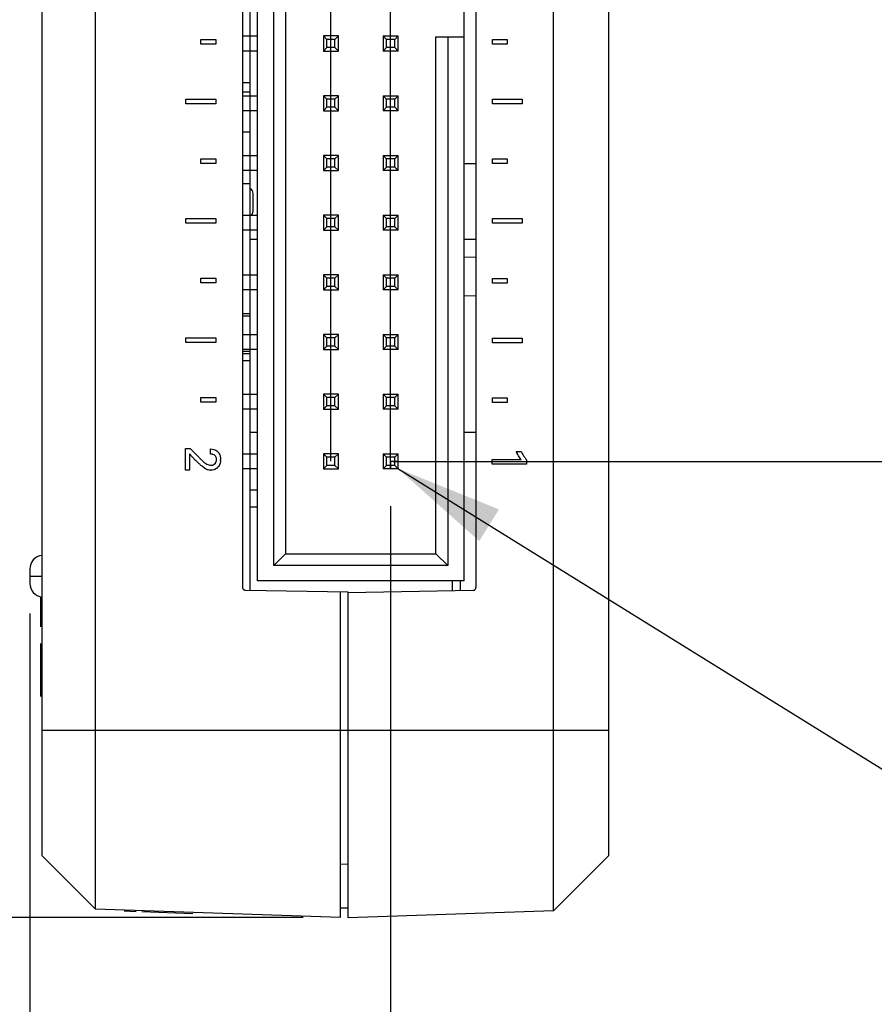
# Model space of a CAD drawing. Header units: inches. Extents: x 0 to 34, y 0 to 22.
# Tile 5 of 129: x 6.2 to 7.6, y 7.2 to 8.9. Entities that reach past the tile are written whole.
import ezdxf

# ---------------------------------------------------------------- set-up
doc = ezdxf.new("R2010")
doc.units = ezdxf.units.IN
doc.header["$LTSCALE"] = 1.87
doc.header["$MEASUREMENT"] = 0
doc.linetypes.add('CENTER', pattern=[0.6, 0.375, -0.075, 0.075, -0.075])
doc.layers.get('0').update_dxf_attribs({"linetype": 'CONTINUOUS'})
for name, color, linetype in [('DEFAULT_1', 7, 'CENTER'), ('DETAIL', 7, 'CONTINUOUS'), ('DIMENSIONS', 7, 'CONTINUOUS')]:
    doc.layers.add(name, color=color, linetype=linetype)
doc.styles.get("Standard").update_dxf_attribs({"font": 'txt', "width": 0.8})
doc.dimstyles.new('DIMSTYLE_2', dxfattribs={"dimtxt": 0.125, "dimasz": 0.18, "dimexe": 0.18, "dimexo": 0.0625, "dimgap": 0.09, "dimtad": 0, "dimtih": 1, "dimtoh": 1, "dimzin": 4, "dimdsep": 46, "dimtxsty": 'STANDARD', "dimblk": '_FILLED', "dimblk1": '_FILLED', "dimblk2": '_FILLED', "dimcen": 0.09, "dimadec": 0, "dimazin": 0, "dimtp": 0.02, "dimtm": 0.02, "dimtfac": 1, "dimtofl": 0, "dimtmove": 0, "dimatfit": 3, "dimldrblk": '_FILLED', "dimfxl": 1, "dimtolj": 1, "dimtzin": 4, "dimarcsym": 0})
doc.dimstyles.new('DIMSTYLE_3', dxfattribs={"dimtxt": 0.125, "dimasz": 0.18, "dimexe": 0.18, "dimexo": 0.0625, "dimgap": 0.09, "dimtad": 0, "dimtih": 1, "dimtoh": 1, "dimzin": 4, "dimdsep": 46, "dimtxsty": 'STANDARD', "dimblk": '_FILLED', "dimblk1": '_FILLED', "dimblk2": '_FILLED', "dimcen": 0.09, "dimadec": 0, "dimazin": 0, "dimtp": 0.02, "dimtm": 0.02, "dimtfac": 1, "dimtofl": 0, "dimtmove": 0, "dimatfit": 3, "dimldrblk": '_FILLED', "dimfxl": 1, "dimtolj": 1, "dimtzin": 4, "dimarcsym": 0})
doc.dimstyles.get("Standard").update_dxf_attribs({"dimtxt": 0.125, "dimasz": 0.18, "dimexe": 0.18, "dimexo": 0.0625, "dimgap": 0.09, "dimtad": 0, "dimtih": 1, "dimtoh": 1, "dimzin": 4, "dimdsep": 46, "dimtxsty": 'STANDARD', "dimblk": '_FILLED', "dimblk1": '_FILLED', "dimblk2": '_FILLED', "dimcen": 0.09, "dimadec": 0, "dimazin": 0, "dimtol": 1, "dimtp": 0.02, "dimtm": 0.02, "dimtfac": 1, "dimtofl": 0, "dimtmove": 0, "dimatfit": 3, "dimldrblk": '_FILLED', "dimfxl": 1, "dimtolj": 1, "dimtzin": 4, "dimarcsym": 0})

# ---------------------------------------------------------------- blocks, each defined once
blk = doc.blocks.new('*D46')
at = {"layer": 'DIMENSIONS', "color": 2, "linetype": 'CONTINUOUS'}
blk.add_line((6.8282, 8.1548), (7.8794, 8.1548), dxfattribs=at)
at = {"layer": 'DIMENSIONS', "color": 2, "linetype": 'CONTINUOUS', "insert": (7.9419, 8.2173), "char_height": 0.125, "width": 1.025, "attachment_point": 1, "line_spacing_factor": 0.9}
blk.add_mtext('.76{\\Ftxt.shx;\\W1.000000;\\H0.125000; }[19.4]', dxfattribs=at)
blk = doc.blocks.new('_FILLED')
at = {"color": 0, "linetype": 'BYBLOCK'}
blk.add_solid([(0, 0), (-1, 0.1736), (-1, -0.1736)], dxfattribs=at)
blk = doc.blocks.new('*D47')
at = {"layer": 'DIMENSIONS', "color": 2, "linetype": 'CONTINUOUS'}
blk.add_line((6.6774, 7.3905), (5.5319, 7.3905), dxfattribs=at)
at = {"layer": 'DIMENSIONS', "color": 2, "linetype": 'CONTINUOUS', "insert": (5.4694, 7.453), "char_height": 0.125, "width": 0.725, "attachment_point": 3, "line_spacing_factor": 0.9}
blk.add_mtext('.00{\\Ftxt.shx;\\W1.000000;\\H0.125000; }[0]', dxfattribs=at)
blk = doc.blocks.new('*D48')
at = {"layer": 'DIMENSIONS', "color": 2, "linetype": 'CONTINUOUS'}
blk.add_line((6.8231, 10.4048), (7.8794, 10.4048), dxfattribs=at)
at = {"layer": 'DIMENSIONS', "color": 2, "linetype": 'CONTINUOUS', "insert": (7.9419, 10.4673), "char_height": 0.125, "width": 1.125, "attachment_point": 1, "line_spacing_factor": 0.9}
blk.add_mtext('3.01{\\Ftxt.shx;\\W1.000000;\\H0.125000; }[76.6]', dxfattribs=at)
blk = doc.blocks.new('*D49')
at = {"layer": 'DIMENSIONS', "color": 2, "linetype": 'CONTINUOUS'}
blk.add_line((6.824, 8.0799), (6.824, 6.7028), dxfattribs=at)
at = {"layer": 'DIMENSIONS', "color": 2, "linetype": 'CONTINUOUS', "insert": (6.7615, 6.6403), "char_height": 0.125, "width": 1.025, "attachment_point": 3, "rotation": 90, "line_spacing_factor": 0.9}
blk.add_mtext('.60{\\Ftxt.shx;\\W1.000000;\\H0.125000; }[15.4]', dxfattribs=at)
blk = doc.blocks.new('*D50')
at = {"layer": 'DIMENSIONS', "color": 2, "linetype": 'CONTINUOUS'}
blk.add_line((6.2194, 7.8999), (6.2194, 6.7028), dxfattribs=at)
at = {"layer": 'DIMENSIONS', "color": 2, "linetype": 'CONTINUOUS', "insert": (6.1569, 6.6403), "char_height": 0.125, "width": 0.725, "attachment_point": 3, "rotation": 90, "line_spacing_factor": 0.9}
blk.add_mtext('.00{\\Ftxt.shx;\\W1.000000;\\H0.125000; }[0]', dxfattribs=at)
blk = doc.blocks.new('*D51')
at = {"layer": 'DIMENSIONS', "color": 2, "linetype": 'CONTINUOUS'}
for p, q in [((6.7239, 8.1567), (6.7239, 13.6443)), ((6.824, 8.1435), (6.824, 13.6443)), ((6.7239, 13.5193), (6.3515, 13.5193)), ((6.824, 13.5193), (7.184, 13.5193))]:
    blk.add_line(p, q, dxfattribs=at)
at = {"layer": 'DIMENSIONS', "color": 2, "linetype": 'CONTINUOUS', "xscale": 0.18, "yscale": 0.18, "zscale": 0.18}
blk.add_blockref('_FILLED', (6.7239, 13.5193), dxfattribs=at)
at = {"layer": 'DIMENSIONS', "color": 2, "linetype": 'CONTINUOUS', "xscale": 0.18, "yscale": 0.18, "zscale": 0.18, "rotation": 180}
blk.add_blockref('_FILLED', (6.824, 13.5193), dxfattribs=at)
at = {"layer": 'DIMENSIONS', "color": 2, "linetype": 'CONTINUOUS', "insert": (6.289, 13.5818), "char_height": 0.125, "width": 0.925, "attachment_point": 3, "line_spacing_factor": 0.9}
blk.add_mtext('.10{\\Ftxt.shx;\\W1.000000;\\H0.125000; }[2.5]', dxfattribs=at)

msp = doc.modelspace()

# ---------------------------------------------------------------- linework, layer by layer
at = {"color": 6, "linetype": 'CONTINUOUS'}
for p, q in [((6.3294, 7.4048), (6.3294, 12.7548)), ((7.0969, 7.4017), (7.0969, 12.7579)), ((6.2394, 12.6648), (6.2394, 7.4948)), ((7.1899, 7.4948), (7.1899, 12.6648)), ((6.9669, 9.9658), (6.9669, 7.9438)), ((6.9472, 7.9548), (6.9472, 9.9548)), ((6.6283, 7.9804), (6.6283, 9.9292)), ((6.648, 9.9095), (6.648, 8.0001)), ((6.5759, 8.8674), (6.6008, 8.8674)), ((6.7365, 8.8674), (6.7114, 8.8674)), ((6.7171, 8.8617), (6.7114, 8.8674)), ((6.7114, 8.8674), (6.7114, 8.8422)), ((6.7308, 8.8617), (6.7171, 8.8617)), ((6.7171, 8.8479), (6.7171, 8.8617)), ((6.7308, 8.8617), (6.7365, 8.8674)), ((6.7308, 8.8479), (6.7308, 8.8617)), ((6.7365, 8.8422), (6.7365, 8.8674)), ((6.8114, 8.8674), (6.8367, 8.8674)), ((6.8171, 8.8617), (6.8114, 8.8674)), ((6.8114, 8.8674), (6.8114, 8.8422)), ((6.831, 8.8617), (6.8171, 8.8617)), ((6.8171, 8.8479), (6.8171, 8.8617)), ((6.831, 8.8617), (6.8367, 8.8674)), ((6.831, 8.8479), (6.831, 8.8617)), ((6.8367, 8.8422), (6.8367, 8.8674)), ((6.9, 8.8662), (6.9472, 8.8662)), ((6.9, 8.0001), (6.9, 8.8662)), ((6.9197, 8.8662), (6.9197, 7.9804)), ((6.6008, 8.8422), (6.5759, 8.8422)), ((6.7114, 8.8422), (6.7171, 8.8479)), ((6.7114, 8.8422), (6.7365, 8.8422)), ((6.7308, 8.8479), (6.7171, 8.8479)), ((6.7365, 8.8422), (6.7308, 8.8479)), ((6.8114, 8.8422), (6.8171, 8.8479)), ((6.8367, 8.8422), (6.8114, 8.8422)), ((6.831, 8.8479), (6.8171, 8.8479)), ((6.8367, 8.8422), (6.831, 8.8479)), ((6.5759, 8.7896), (6.5889, 8.7896)), ((6.5759, 8.7739), (6.5889, 8.7739)), ((6.5759, 8.7674), (6.6008, 8.7674)), ((6.7365, 8.7674), (6.7114, 8.7674)), ((6.7171, 8.7617), (6.7114, 8.7674)), ((6.7114, 8.7674), (6.7114, 8.7422)), ((6.7308, 8.7617), (6.7171, 8.7617)), ((6.7171, 8.7479), (6.7171, 8.7617)), ((6.7308, 8.7617), (6.7365, 8.7674)), ((6.7308, 8.7479), (6.7308, 8.7617)), ((6.7365, 8.7422), (6.7365, 8.7674)), ((6.8114, 8.7674), (6.8367, 8.7674)), ((6.8171, 8.7617), (6.8114, 8.7674)), ((6.8114, 8.7674), (6.8114, 8.7422)), ((6.831, 8.7617), (6.8171, 8.7617)), ((6.8171, 8.7479), (6.8171, 8.7617)), ((6.831, 8.7617), (6.8367, 8.7674)), ((6.831, 8.7479), (6.831, 8.7617)), ((6.8367, 8.7422), (6.8367, 8.7674)), ((6.6008, 8.7422), (6.5759, 8.7422)), ((6.7114, 8.7422), (6.7171, 8.7479)), ((6.7114, 8.7422), (6.7365, 8.7422)), ((6.7308, 8.7479), (6.7171, 8.7479)), ((6.7365, 8.7422), (6.7308, 8.7479)), ((6.8114, 8.7422), (6.8171, 8.7479)), ((6.8367, 8.7422), (6.8114, 8.7422)), ((6.831, 8.7479), (6.8171, 8.7479)), ((6.8367, 8.7422), (6.831, 8.7479)), ((6.5759, 8.7069), (6.5889, 8.7069)), ((6.5759, 8.6674), (6.6008, 8.6674)), ((6.7365, 8.6674), (6.7114, 8.6674)), ((6.7171, 8.6617), (6.7114, 8.6674)), ((6.7114, 8.6674), (6.7114, 8.6422)), ((6.7308, 8.6617), (6.7171, 8.6617)), ((6.7171, 8.6479), (6.7171, 8.6617)), ((6.7308, 8.6617), (6.7365, 8.6674)), ((6.7308, 8.6479), (6.7308, 8.6617)), ((6.7365, 8.6422), (6.7365, 8.6674)), ((6.8114, 8.6674), (6.8367, 8.6674)), ((6.8171, 8.6617), (6.8114, 8.6674)), ((6.8114, 8.6674), (6.8114, 8.6422)), ((6.831, 8.6617), (6.8171, 8.6617)), ((6.8171, 8.6479), (6.8171, 8.6617)), ((6.831, 8.6617), (6.8367, 8.6674)), ((6.831, 8.6479), (6.831, 8.6617)), ((6.8367, 8.6422), (6.8367, 8.6674)), ((6.7114, 8.6422), (6.7171, 8.6479)), ((6.7308, 8.6479), (6.7171, 8.6479)), ((6.7365, 8.6422), (6.7308, 8.6479)), ((6.8114, 8.6422), (6.8171, 8.6479)), ((6.831, 8.6479), (6.8171, 8.6479)), ((6.8367, 8.6422), (6.831, 8.6479)), ((6.9472, 8.6538), (6.9669, 8.6538)), ((6.6008, 8.6422), (6.5759, 8.6422)), ((6.7114, 8.6422), (6.7365, 8.6422)), ((6.8367, 8.6422), (6.8114, 8.6422)), ((6.5759, 8.5674), (6.6008, 8.5674)), ((6.7365, 8.5674), (6.7114, 8.5674)), ((6.7171, 8.5617), (6.7114, 8.5674)), ((6.7114, 8.5674), (6.7114, 8.5422)), ((6.7308, 8.5617), (6.7171, 8.5617)), ((6.7171, 8.5479), (6.7171, 8.5617)), ((6.7308, 8.5617), (6.7365, 8.5674)), ((6.7308, 8.5479), (6.7308, 8.5617)), ((6.7365, 8.5422), (6.7365, 8.5674)), ((6.8114, 8.5674), (6.8367, 8.5674)), ((6.8171, 8.5617), (6.8114, 8.5674)), ((6.8114, 8.5674), (6.8114, 8.5422)), ((6.831, 8.5617), (6.8171, 8.5617)), ((6.8171, 8.5479), (6.8171, 8.5617)), ((6.831, 8.5617), (6.8367, 8.5674)), ((6.831, 8.5479), (6.831, 8.5617)), ((6.8367, 8.5422), (6.8367, 8.5674)), ((6.7114, 8.5422), (6.7171, 8.5479)), ((6.7308, 8.5479), (6.7171, 8.5479)), ((6.7365, 8.5422), (6.7308, 8.5479)), ((6.8114, 8.5422), (6.8171, 8.5479)), ((6.831, 8.5479), (6.8171, 8.5479)), ((6.8367, 8.5422), (6.831, 8.5479)), ((6.6008, 8.5422), (6.5759, 8.5422)), ((6.7114, 8.5422), (6.7365, 8.5422)), ((6.8367, 8.5422), (6.8114, 8.5422)), ((6.6008, 8.5266), (6.5889, 8.5266)), ((6.9669, 8.5266), (6.9472, 8.5266)), ((6.9472, 8.4971), (6.9669, 8.4975)), ((6.5759, 8.4674), (6.6008, 8.4674)), ((6.7365, 8.4674), (6.7114, 8.4674)), ((6.7171, 8.4617), (6.7114, 8.4674)), ((6.7114, 8.4674), (6.7114, 8.4422)), ((6.7308, 8.4617), (6.7171, 8.4617)), ((6.7171, 8.4479), (6.7171, 8.4617)), ((6.7308, 8.4617), (6.7365, 8.4674)), ((6.7308, 8.4479), (6.7308, 8.4617)), ((6.7365, 8.4422), (6.7365, 8.4674)), ((6.8114, 8.4674), (6.8367, 8.4674)), ((6.8171, 8.4617), (6.8114, 8.4674)), ((6.8114, 8.4674), (6.8114, 8.4422)), ((6.831, 8.4617), (6.8171, 8.4617)), ((6.8171, 8.4479), (6.8171, 8.4617)), ((6.831, 8.4617), (6.8367, 8.4674)), ((6.831, 8.4479), (6.831, 8.4617)), ((6.8367, 8.4422), (6.8367, 8.4674)), ((6.7114, 8.4422), (6.7171, 8.4479)), ((6.7308, 8.4479), (6.7171, 8.4479)), ((6.7365, 8.4422), (6.7308, 8.4479)), ((6.8114, 8.4422), (6.8171, 8.4479)), ((6.831, 8.4479), (6.8171, 8.4479)), ((6.8367, 8.4422), (6.831, 8.4479)), ((6.6008, 8.4422), (6.5759, 8.4422)), ((6.7114, 8.4422), (6.7365, 8.4422)), ((6.8367, 8.4422), (6.8114, 8.4422)), ((6.9472, 8.4325), (6.9669, 8.4321)), ((6.5759, 8.4027), (6.5889, 8.4027)), ((6.5759, 8.3987), (6.5889, 8.3987)), ((6.5759, 8.3674), (6.6008, 8.3674)), ((6.7365, 8.3674), (6.7114, 8.3674)), ((6.7171, 8.3617), (6.7114, 8.3674)), ((6.7114, 8.3674), (6.7114, 8.3422)), ((6.7308, 8.3617), (6.7365, 8.3674)), ((6.7365, 8.3422), (6.7365, 8.3674)), ((6.8114, 8.3674), (6.8367, 8.3674)), ((6.8171, 8.3617), (6.8114, 8.3674)), ((6.8114, 8.3674), (6.8114, 8.3422)), ((6.831, 8.3617), (6.8367, 8.3674)), ((6.8367, 8.3422), (6.8367, 8.3674)), ((6.7114, 8.3422), (6.7171, 8.3479)), ((6.7308, 8.3617), (6.7171, 8.3617)), ((6.7171, 8.3479), (6.7171, 8.3617)), ((6.7308, 8.3479), (6.7171, 8.3479)), ((6.7308, 8.3479), (6.7308, 8.3617)), ((6.7365, 8.3422), (6.7308, 8.3479)), ((6.8114, 8.3422), (6.8171, 8.3479)), ((6.831, 8.3617), (6.8171, 8.3617)), ((6.8171, 8.3479), (6.8171, 8.3617)), ((6.831, 8.3479), (6.8171, 8.3479)), ((6.831, 8.3479), (6.831, 8.3617)), ((6.8367, 8.3422), (6.831, 8.3479)), ((6.6008, 8.3422), (6.5759, 8.3422)), ((6.5759, 8.3396), (6.5889, 8.3396)), ((6.5759, 8.3357), (6.5889, 8.3357)), ((6.7114, 8.3422), (6.7365, 8.3422)), ((6.8367, 8.3422), (6.8114, 8.3422)), ((6.5759, 8.3239), (6.5889, 8.3239)), ((6.5759, 8.2674), (6.6008, 8.2674)), ((6.7365, 8.2674), (6.7114, 8.2674)), ((6.7171, 8.2617), (6.7114, 8.2674)), ((6.7114, 8.2674), (6.7114, 8.2422)), ((6.7308, 8.2617), (6.7365, 8.2674)), ((6.7365, 8.2422), (6.7365, 8.2674)), ((6.8114, 8.2674), (6.8367, 8.2674)), ((6.8171, 8.2617), (6.8114, 8.2674)), ((6.8114, 8.2674), (6.8114, 8.2422)), ((6.831, 8.2617), (6.8367, 8.2674)), ((6.8367, 8.2422), (6.8367, 8.2674)), ((6.7114, 8.2422), (6.7171, 8.2479)), ((6.7308, 8.2617), (6.7171, 8.2617)), ((6.7171, 8.2479), (6.7171, 8.2617)), ((6.7308, 8.2479), (6.7171, 8.2479)), ((6.7308, 8.2479), (6.7308, 8.2617)), ((6.7365, 8.2422), (6.7308, 8.2479)), ((6.8114, 8.2422), (6.8171, 8.2479)), ((6.831, 8.2617), (6.8171, 8.2617)), ((6.8171, 8.2479), (6.8171, 8.2617)), ((6.831, 8.2479), (6.8171, 8.2479)), ((6.831, 8.2479), (6.831, 8.2617)), ((6.8367, 8.2422), (6.831, 8.2479)), ((6.6008, 8.2422), (6.5759, 8.2422)), ((6.7114, 8.2422), (6.7365, 8.2422)), ((6.8367, 8.2422), (6.8114, 8.2422)), ((6.5889, 8.2038), (6.6008, 8.2038)), ((6.9472, 8.2038), (6.9669, 8.2038)), ((6.5759, 8.1674), (6.6008, 8.1674)), ((6.7365, 8.1674), (6.7114, 8.1674)), ((6.7171, 8.1617), (6.7114, 8.1674)), ((6.7114, 8.1674), (6.7114, 8.1422)), ((6.7308, 8.1617), (6.7365, 8.1674)), ((6.7365, 8.1422), (6.7365, 8.1674)), ((6.8114, 8.1674), (6.8367, 8.1674)), ((6.8171, 8.1617), (6.8114, 8.1674)), ((6.8114, 8.1674), (6.8114, 8.1422)), ((6.831, 8.1617), (6.8367, 8.1674)), ((6.8367, 8.1422), (6.8367, 8.1674)), ((6.7114, 8.1422), (6.7171, 8.1479)), ((6.7308, 8.1617), (6.7171, 8.1617)), ((6.7171, 8.1479), (6.7171, 8.1617)), ((6.7308, 8.1479), (6.7171, 8.1479)), ((6.7308, 8.1479), (6.7308, 8.1617)), ((6.7365, 8.1422), (6.7308, 8.1479)), ((6.8114, 8.1422), (6.8171, 8.1479)), ((6.831, 8.1617), (6.8171, 8.1617)), ((6.8171, 8.1479), (6.8171, 8.1617)), ((6.831, 8.1479), (6.8171, 8.1479)), ((6.831, 8.1479), (6.831, 8.1617)), ((6.8367, 8.1422), (6.831, 8.1479)), ((6.6008, 8.1422), (6.5759, 8.1422)), ((6.7114, 8.1422), (6.7365, 8.1422)), ((6.8367, 8.1422), (6.8114, 8.1422)), ((6.648, 8.0001), (6.6283, 7.9804)), ((6.648, 8.0001), (6.9, 8.0001)), ((6.9, 8.0001), (6.9197, 7.9804)), ((6.2194, 7.9744), (6.2194, 7.9504)), ((6.9197, 7.9804), (6.6283, 7.9804)), ((6.2194, 7.9624), (6.2394, 7.9624)), ((6.9472, 7.9548), (6.6008, 7.9548)), ((6.9404, 7.9548), (6.9404, 7.9384)), ((6.7399, 7.3905), (6.7399, 7.9363)), ((6.2394, 7.7048), (7.1899, 7.7048)), ((6.3294, 7.4048), (6.2394, 7.4948)), ((7.1899, 7.4948), (7.0969, 7.4017)), ((6.7399, 7.4805), (6.7529, 7.48)), ((6.7399, 7.4072), (6.7529, 7.4072)), ((6.7399, 7.3905), (6.3294, 7.4048)), ((7.0969, 7.4017), (6.7529, 7.3903))]:
    msp.add_line(p, q, dxfattribs=at)
at = {"color": 7, "linetype": 'CONTINUOUS'}
for p, q in [((6.5759, 9.9655), (6.5759, 7.9441)), ((6.5889, 7.9389), (6.5889, 9.9707)), ((6.6008, 7.9548), (6.6008, 9.9548)), ((6.506, 8.8616), (6.5309, 8.8616)), ((6.506, 8.8538), (6.506, 8.8616)), ((6.5309, 8.8616), (6.5309, 8.8538)), ((6.9946, 8.8614), (7.0196, 8.8614)), ((6.9946, 8.8536), (6.9946, 8.8614)), ((7.0196, 8.8614), (7.0196, 8.8536)), ((6.5309, 8.8538), (6.506, 8.8538)), ((7.0196, 8.8536), (6.9946, 8.8536)), ((6.481, 8.7616), (6.5309, 8.7616)), ((6.481, 8.7538), (6.481, 8.7616)), ((6.5309, 8.7616), (6.5309, 8.7538)), ((6.9946, 8.7614), (7.0446, 8.7614)), ((6.9946, 8.7536), (6.9946, 8.7614)), ((7.0446, 8.7614), (7.0446, 8.7536)), ((6.5309, 8.7538), (6.481, 8.7538)), ((7.0446, 8.7536), (6.9946, 8.7536)), ((6.506, 8.6616), (6.5309, 8.6616)), ((6.506, 8.6538), (6.506, 8.6616)), ((6.5309, 8.6616), (6.5309, 8.6538)), ((6.9946, 8.6614), (7.0196, 8.6614)), ((6.9946, 8.6536), (6.9946, 8.6614)), ((7.0196, 8.6614), (7.0196, 8.6536)), ((6.5309, 8.6538), (6.506, 8.6538)), ((7.0196, 8.6536), (6.9946, 8.6536)), ((6.5889, 8.6198), (6.5759, 8.6198)), ((6.5938, 8.5761), (6.5938, 8.6014)), ((6.481, 8.5616), (6.5309, 8.5616)), ((6.481, 8.5538), (6.481, 8.5616)), ((6.5309, 8.5616), (6.5309, 8.5538)), ((6.9946, 8.5614), (7.0446, 8.5614)), ((6.9946, 8.5536), (6.9946, 8.5614)), ((7.0446, 8.5614), (7.0446, 8.5536)), ((6.5309, 8.5538), (6.481, 8.5538)), ((7.0446, 8.5536), (6.9946, 8.5536)), ((6.506, 8.4616), (6.5309, 8.4616)), ((6.506, 8.4538), (6.506, 8.4616)), ((6.5309, 8.4616), (6.5309, 8.4538)), ((6.9946, 8.4614), (7.0196, 8.4614)), ((6.9946, 8.4536), (6.9946, 8.4614)), ((7.0196, 8.4614), (7.0196, 8.4536)), ((6.5309, 8.4538), (6.506, 8.4538)), ((7.0196, 8.4536), (6.9946, 8.4536)), ((6.481, 8.3616), (6.5309, 8.3616)), ((6.481, 8.3538), (6.481, 8.3616)), ((6.5309, 8.3538), (6.481, 8.3538)), ((6.5309, 8.3616), (6.5309, 8.3538)), ((6.9946, 8.3614), (7.0446, 8.3614)), ((6.9946, 8.3536), (6.9946, 8.3614)), ((7.0446, 8.3536), (6.9946, 8.3536)), ((7.0446, 8.3614), (7.0446, 8.3536)), ((6.506, 8.2616), (6.5309, 8.2616)), ((6.506, 8.2538), (6.506, 8.2616)), ((6.5309, 8.2538), (6.506, 8.2538)), ((6.5309, 8.2616), (6.5309, 8.2538)), ((6.9946, 8.2614), (7.0196, 8.2614)), ((6.9946, 8.2536), (6.9946, 8.2614)), ((7.0196, 8.2536), (6.9946, 8.2536)), ((7.0196, 8.2614), (7.0196, 8.2536)), ((6.4805, 8.1765), (6.4881, 8.1765)), ((6.4805, 8.1398), (6.4805, 8.1765)), ((6.4966, 8.1571), (6.4871, 8.1672)), ((6.4871, 8.1672), (6.4871, 8.1398)), ((6.4881, 8.1765), (6.5029, 8.1614)), ((6.5223, 8.1669), (6.5223, 8.1756)), ((6.5282, 8.1656), (6.5261, 8.1665)), ((6.5293, 8.1648), (6.5282, 8.1656)), ((6.5305, 8.1635), (6.5293, 8.1648)), ((7.0344, 8.1715), (7.0427, 8.1715)), ((6.5273, 8.1492), (6.5285, 8.15)), ((6.5285, 8.15), (6.5304, 8.1519)), ((6.5304, 8.1519), (6.5313, 8.1534)), ((6.5324, 8.1575), (6.5323, 8.1589)), ((6.9942, 8.1581), (7.0427, 8.1581)), ((6.9942, 8.1501), (6.9942, 8.1581)), ((7.0518, 8.1501), (6.9942, 8.1501)), ((7.0518, 8.1575), (7.0518, 8.1501)), ((6.4871, 8.1398), (6.4805, 8.1398)), ((6.5125, 8.1431), (6.508, 8.1465)), ((6.5321, 8.1427), (6.5294, 8.1414)), ((6.6008, 8.1064), (6.5889, 8.1064)), ((6.5889, 8.0788), (6.6008, 8.0788)), ((6.9274, 7.9548), (6.9274, 7.9382)), ((6.5809, 7.9391), (6.7529, 7.9361)), ((6.7529, 7.9351), (6.962, 7.9388)), ((6.7529, 7.3903), (6.7529, 7.9351)), ((6.2374, 7.928), (6.2374, 7.8777)), ((6.2374, 7.8497), (6.2374, 7.7612)), ((6.3976, 7.4004), (6.3776, 7.4011)), ((6.4925, 7.3971), (6.4071, 7.4001))]:
    msp.add_line(p, q, dxfattribs=at)
for centre, radius, start, end in [((6.5768, 8.5764), 0.0169, 351.3014, 355.8418), ((6.5764, 8.5765), 0.0174, 355.8323, 358.8927), ((7.1011, 8.2026), 0.0736, 204.9589, 207.8909), ((6.6516, 8.3081), 0.2164, 224.2623, 224.6443), ((6.7263, 8.3822), 0.3216, 224.6797, 225.3732), ((6.5503, 8.2029), 0.0629, 229.436, 233.3469), ((6.5234, 8.1583), 0.00878, 25.9362, 36.4212), ((6.5215, 8.1581), 0.0109, 350.4934, 356.7299), ((6.5218, 8.156), 0.0171, 335.5802, 340.9514), ((6.5053, 8.1585), 0.0339, 356.5048, 358.8787), ((7.0981, 8.1964), 0.0605, 214.9246, 219.9668), ((6.522, 8.1576), 0.0176, 267.8604, 271.1894)]:
    msp.add_arc(centre, radius, start, end, dxfattribs=at)
at = {"color": 6, "linetype": 'CONTINUOUS'}
for centre, start, end in [((6.2427, 7.9744), 97.9835, 179.9994), ((6.2427, 7.9504), 180.0006, 262.0165)]:
    msp.add_arc(centre, 0.0232, start, end, dxfattribs=at)
at = {"color": 7, "linetype": 'CONTINUOUS'}
for points, knots in [([(6.5926, 8.6072), (6.5925, 8.6076), (6.5916, 8.6093), (6.5905, 8.6109), (6.5895, 8.6119)], [0, 0, 0, 0, 0.250388, 1, 1, 1, 1]), ([(6.5938, 8.6014), (6.5937, 8.6029), (6.5935, 8.6049), (6.5928, 8.6067), (6.5926, 8.6072)], [0, 0, 0, 0, 0.749422, 1, 1, 1, 1]), ([(6.5261, 8.1665), (6.5258, 8.1666), (6.5246, 8.1669), (6.5233, 8.1669), (6.5223, 8.1669)], [0, 0, 0, 0, 0.250858, 1, 1, 1, 1]), ([(6.5275, 8.1749), (6.5286, 8.1746), (6.5301, 8.174), (6.5314, 8.1732), (6.5318, 8.173)], [0, 0, 0, 0, 0.74935, 1, 1, 1, 1]), ([(6.5318, 8.173), (6.5321, 8.1728), (6.5332, 8.1721), (6.5343, 8.1711), (6.535, 8.1703)], [0, 0, 0, 0, 0.250964, 1, 1, 1, 1]), ([(6.535, 8.1703), (6.5357, 8.1694), (6.537, 8.1676), (6.5382, 8.1644), (6.539, 8.1612), (6.5391, 8.1589), (6.5391, 8.1578)], [0, 0, 0, 0, 0.249861, 0.500022, 0.749983, 1, 1, 1, 1]), ([(7.0427, 8.1581), (7.042, 8.1589), (7.0396, 8.1621), (7.0375, 8.1655), (7.036, 8.1682)], [0, 0, 0, 0, 0.250124, 1, 1, 1, 1]), ([(7.0427, 8.1715), (7.0436, 8.1699), (7.0454, 8.1665), (7.0474, 8.1633), (7.0485, 8.1618)], [0, 0, 0, 0, 0.50001, 1, 1, 1, 1]), ([(6.508, 8.1465), (6.5066, 8.1476), (6.5041, 8.1498), (6.5016, 8.1522), (6.5004, 8.1534)], [0, 0, 0, 0, 0.499989, 1, 1, 1, 1]), ([(6.5029, 8.1614), (6.5039, 8.1603), (6.5061, 8.1582), (6.5083, 8.1561), (6.5094, 8.1552)], [0, 0, 0, 0, 0.500007, 1, 1, 1, 1]), ([(6.5128, 8.1525), (6.5138, 8.1517), (6.516, 8.1503), (6.5184, 8.1491), (6.5196, 8.1488)], [0, 0, 0, 0, 0.500041, 1, 1, 1, 1]), ([(6.523, 8.1482), (6.5237, 8.1482), (6.5249, 8.1483), (6.5263, 8.1487), (6.527, 8.149), (6.5273, 8.1492)], [0, 0, 0, 0, 0.501017, 0.751075, 1, 1, 1, 1]), ([(6.5323, 8.1589), (6.5322, 8.1597), (6.5319, 8.1609), (6.5315, 8.1619), (6.5313, 8.1621)], [0, 0, 0, 0, 0.749389, 1, 1, 1, 1]), ([(6.5374, 8.1489), (6.5372, 8.1485), (6.5365, 8.1471), (6.5356, 8.1458), (6.5347, 8.1449)], [0, 0, 0, 0, 0.251138, 1, 1, 1, 1]), ([(6.5391, 8.1564), (6.539, 8.1549), (6.5387, 8.1528), (6.5381, 8.1509), (6.538, 8.1504)], [0, 0, 0, 0, 0.749611, 1, 1, 1, 1]), ([(6.5174, 8.1406), (6.5161, 8.141), (6.5144, 8.1419), (6.5129, 8.1428), (6.5125, 8.1431)], [0, 0, 0, 0, 0.748795, 1, 1, 1, 1]), ([(6.5294, 8.1414), (6.5289, 8.1411), (6.5266, 8.1404), (6.5242, 8.14), (6.5223, 8.14)], [0, 0, 0, 0, 0.250996, 1, 1, 1, 1]), ([(6.5347, 8.1449), (6.5342, 8.1443), (6.5333, 8.1435), (6.5324, 8.1429), (6.5321, 8.1427)], [0, 0, 0, 0, 0.749242, 1, 1, 1, 1]), ([(6.5759, 7.9441), (6.5759, 7.9437), (6.576, 7.9431), (6.5762, 7.9421), (6.5765, 7.9411), (6.5772, 7.9404), (6.578, 7.9397), (6.5792, 7.9392), (6.5802, 7.939), (6.5809, 7.9391)], [0, 0, 0, 0, 0.125289, 0.250813, 0.375093, 0.500131, 0.626033, 0.751374, 1, 1, 1, 1]), ([(6.962, 7.9388), (6.9624, 7.9388), (6.963, 7.9388), (6.964, 7.939), (6.9649, 7.9394), (6.9657, 7.9401), (6.9663, 7.9409), (6.9669, 7.9421), (6.967, 7.9431), (6.9669, 7.9438)], [0, 0, 0, 0, 0.12521, 0.250661, 0.374901, 0.499931, 0.625845, 0.751226, 1, 1, 1, 1])]:
    msp.add_open_spline(points, degree=3, knots=knots, dxfattribs=at)
for points in [[(6.5908, 8.5672), (6.5916, 8.5682), (6.5922, 8.5693), (6.5926, 8.5704)], [(6.5926, 8.5704), (6.5931, 8.5715), (6.5934, 8.5727), (6.5936, 8.5739)], [(6.5223, 8.1756), (6.5241, 8.1756), (6.5258, 8.1754), (6.5275, 8.1749)], [(6.5196, 8.1488), (6.5207, 8.1484), (6.5219, 8.1482), (6.523, 8.1482)], [(6.5313, 8.1534), (6.5318, 8.1543), (6.5321, 8.1553), (6.5323, 8.1563)], [(6.5213, 8.14), (6.52, 8.14), (6.5187, 8.1402), (6.5174, 8.1406)]]:
    msp.add_open_spline(points, degree=3, dxfattribs=at)
at = {"layer": 'DEFAULT_1', "color": 7, "linetype": 'CENTER'}
for p, q in [((6.7239, 8.1551), (6.7239, 8.1687)), ((6.824, 8.1553), (6.824, 8.1424)), ((6.8368, 8.1548), (6.8241, 8.1548))]:
    msp.add_line(p, q, dxfattribs=at)

# ---------------------------------------------------------------- dimensions: what is measured, and where the dimension line sits
at = {"layer": 'DIMENSIONS', "color": 2, "linetype": 'CONTINUOUS'}
dim = msp.add_linear_dim(base=(6.824, 13.5193), p1=(6.7239, 8.1567), p2=(6.824, 8.1435), dimstyle='DIMSTYLE_3', dxfattribs=at)
dim.commit()
dim.dimension.update_dxf_attribs({"geometry": '*D51', "text_midpoint": (5.6265, 13.5193), "dimtype": 160})
for feature_location, offset, dtype, origin, picture, middle in [((6.8231, 10.4048), (1.0563, 0), 0, (6.8357, 7.3905), '*D48', (8.5044, 10.4048)), ((6.8282, 8.1548), (1.0513, 0), 0, (6.7399, 7.3905), '*D46', (8.4544, 8.1548)), ((6.824, 8.0799), (0, -1.3771), 1, (6.2194, 7.9624), '*D49', (6.9361, 5.949)), ((6.2194470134, 7.8998801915), (-0.0000000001, -1.1970867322), 1, (6.2194470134, 7.9623801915), '*D50', (6.3090617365, 6.0989941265)), ((6.6774270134, 7.3904566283), (-1.14548, 0), 0, (6.7399270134, 7.3904566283), '*D47', (4.9069470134, 7.3904566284))]:
    dim = msp.add_ordinate_dim(feature_location=feature_location, offset=offset, dtype=dtype, origin=origin, dimstyle='DIMSTYLE_2', dxfattribs=at)
    dim.commit()
    dim.dimension.update_dxf_attribs({"geometry": picture, "text_midpoint": middle})

# ---------------------------------------------------------------- leaders
at = {"layer": 'DETAIL', "color": 2, "linetype": 'CONTINUOUS'}
msp.add_leader([(6.8361, 8.1428), (7.9419, 7.4565), (8.1219, 7.4565)], dimstyle='STANDARD', override={"dimtad": 0}, dxfattribs=at)

doc.saveas('drawing.dxf')
